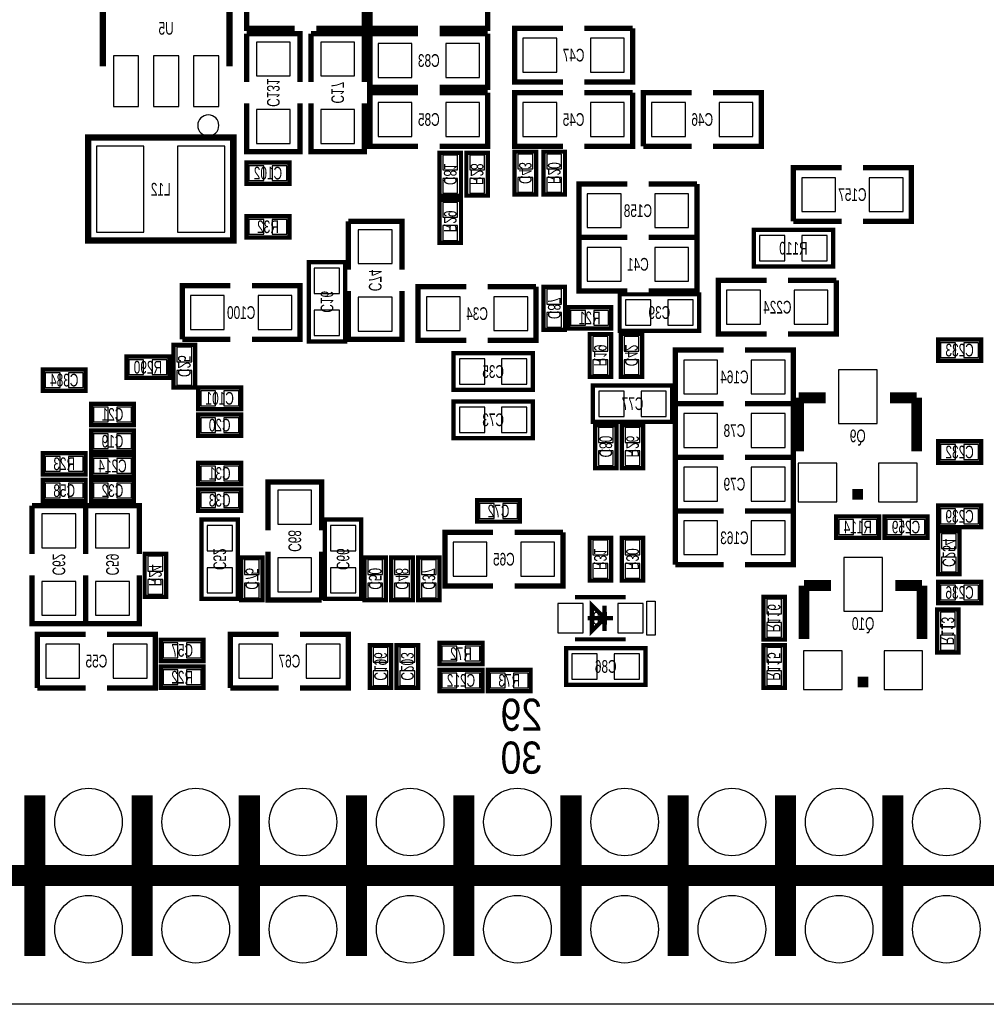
# Model space of a CAD drawing. Extents: x -5 to 90, y 0 to 99.3.
# Tile 2 of 8: x 29.4 to 52.3, y 0 to 23.3. Entities that reach past the tile are written whole.
import ezdxf
from ezdxf.enums import TextEntityAlignment as Align

# ---------------------------------------------------------------- set-up
doc = ezdxf.new("R2010")
doc.units = 0
for name, color, linetype in [('BG_OUTLINE', 12, 'CONTINUOUS'), ('BG_SILKSCREEN_BOTTOM', 150, 'CONTINUOUS'), ('PG_SILKSCREEN_BOTTOM', 150, 'CONTINUOUS'), ('PIN_BOTTOM', 202, 'CONTINUOUS'), ('RD_SILKSCREEN_BOTTOM', 150, 'CONTINUOUS')]:
    doc.layers.add(name, color=color, linetype=linetype)

msp = doc.modelspace()

# ---------------------------------------------------------------- linework, layer by layer
at = {"layer": 'BG_OUTLINE'}
msp.add_lwpolyline([(83.49996, 55.999888, -0.414214), (85.000084, 54.500018), (85.000084, 1.500124, -0.414249), (83.49996, 0), (1.500124, 0, -0.41426), (0, 1.500124), (0, 54.500018, -0.414229), (1.500124, 55.999888), (15.999968, 55.999888, -0.414239), (16.999966, 54.99989), (16.999966, 52.500022, 0.414244), (18.50009, 50.999898, 0.414203), (19.99996, 52.500022), (19.99996, 54.99989, -0.414224), (20.999958, 55.999888)], format="xyb", close=True, dxfattribs=at)
at = {"layer": 'PG_SILKSCREEN_BOTTOM'}
for points, const_width in [([(35.941, 24.384), (34.798, 24.384), (34.798, 23.114), (35.941, 23.114)], 0.127), ([(36.449, 23.114), (37.592, 23.114), (37.592, 24.384)], 0.127), ([(38.862, 24.384), (37.719, 24.384), (37.719, 23.114), (38.862, 23.114)], 0.127), ([(39.37, 23.114), (40.513, 23.114), (40.513, 24.384)], 0.127), ([(31.393003, 24.013998), (31.393003, 22.214002)], 0.150012), ([(34.392997, 22.214002), (34.392997, 24.013998)], 0.150012), ([(42.291, 23.114), (41.148, 23.114), (41.148, 21.844), (42.291, 21.844)], 0.127), ([(42.799, 21.844), (43.942, 21.844), (43.942, 23.114)], 0.127), ([(43.942, 23.114), (42.799, 23.114)], 0.127), ([(36.068, 21.844), (36.068, 22.987), (34.798, 22.987)], 0.127), ([(34.798, 22.987), (34.798, 21.844)], 0.127), ([(37.592, 21.844), (37.592, 22.987), (36.322, 22.987)], 0.127), ([(36.322, 22.987), (36.322, 21.844)], 0.127), ([(38.862, 22.987), (37.719, 22.987), (37.719, 21.717), (38.862, 21.717)], 0.127), ([(39.37, 21.717), (40.513, 21.717), (40.513, 22.987)], 0.127), ([(40.513, 22.987), (39.37, 22.987)], 0.127), ([(38.862, 21.59), (37.719, 21.59), (37.719, 20.32), (38.862, 20.32)], 0.127), ([(39.37, 20.32), (40.513, 20.32), (40.513, 21.59)], 0.127), ([(40.513, 21.59), (39.37, 21.59)], 0.127), ([(42.291, 21.59), (41.148, 21.59), (41.148, 20.32), (42.291, 20.32)], 0.127), ([(42.799, 20.32), (43.942, 20.32), (43.942, 21.59)], 0.127), ([(43.942, 21.59), (42.799, 21.59)], 0.127), ([(45.339, 21.59), (44.196, 21.59), (44.196, 20.32)], 0.127), ([(45.847, 20.32), (46.99, 20.32), (46.99, 21.59), (45.847, 21.59)], 0.127), ([(34.798, 21.336), (34.798, 20.193), (36.068, 20.193), (36.068, 21.336)], 0.127), ([(36.322, 21.336), (36.322, 20.193), (37.592, 20.193), (37.592, 21.336)], 0.127), ([(31.047182, 20.52701), (34.484818, 20.52701), (34.484818, 18.086832), (31.046928, 18.086832), (31.046928, 20.52701), (31.047182, 20.52701)], 0.1524), ([(44.196, 20.32), (45.339, 20.32)], 0.127), ([(39.878, 20.1676), (39.878, 19.1516), (39.37, 19.1516), (39.37, 20.1676), (39.878, 20.1676)], 0.1016), ([(40.005, 19.1516), (40.005, 20.1676), (40.513, 20.1676), (40.513, 19.1516), (40.005, 19.1516)], 0.1016), ([(41.148, 19.177), (41.148, 20.193), (41.656, 20.193), (41.656, 19.177), (41.148, 19.177)], 0.1016), ([(42.3418, 20.193), (42.3418, 19.177), (41.8338, 19.177), (41.8338, 20.193), (42.3418, 20.193)], 0.1016), ([(34.798, 19.939), (35.814, 19.939), (35.814, 19.431), (34.798, 19.431), (34.798, 19.939)], 0.1016), ([(48.895, 19.812), (47.752, 19.812), (47.752, 18.542)], 0.127), ([(49.403, 18.542), (50.546, 18.542), (50.546, 19.812), (49.403, 19.812)], 0.127), ([(43.815, 19.431), (42.672, 19.431), (42.672, 18.161), (43.815, 18.161)], 0.127), ([(44.323, 18.161), (45.466, 18.161), (45.466, 19.431)], 0.127), ([(45.466, 19.431), (44.323, 19.431)], 0.127), ([(39.878, 19.05), (39.878, 18.034), (39.37, 18.034), (39.37, 19.05), (39.878, 19.05)], 0.1016), ([(34.798, 18.669), (35.814, 18.669), (35.814, 18.161), (34.798, 18.161), (34.798, 18.669)], 0.1016), ([(38.481, 17.399), (38.481, 18.542), (37.211, 18.542)], 0.127), ([(37.211, 18.542), (37.211, 17.399)], 0.127), ([(47.752, 18.542), (48.895, 18.542)], 0.127), ([(43.815, 18.161), (42.672, 18.161), (42.672, 16.891), (43.815, 16.891)], 0.127), ([(44.323, 16.891), (45.466, 16.891), (45.466, 18.161)], 0.127), ([(45.466, 18.161), (44.323, 18.161)], 0.127), ([(48.6918, 18.3388), (46.8122, 18.3388), (46.8122, 17.4752), (48.6918, 17.4752), (48.6918, 18.3388)], 0.1016), ([(36.2712, 17.5768), (36.2712, 15.6972), (37.1348, 15.6972), (37.1348, 17.5768), (36.2712, 17.5768)], 0.1016), ([(34.417, 17.018), (33.274, 17.018), (33.274, 15.748)], 0.127), ([(34.925, 15.748), (36.068, 15.748), (36.068, 17.018), (34.925, 17.018)], 0.127), ([(40.005, 16.9926), (38.862, 16.9926), (38.862, 15.7226), (40.005, 15.7226)], 0.127), ([(40.513, 15.7226), (41.656, 15.7226), (41.656, 16.9926)], 0.127), ([(41.656, 16.9926), (40.513, 16.9926)], 0.127), ([(41.8338, 15.9766), (41.8338, 16.9926), (42.3418, 16.9926), (42.3418, 15.9766), (41.8338, 15.9766)], 0.1016), ([(47.117, 17.145), (45.974, 17.145), (45.974, 15.875), (47.117, 15.875)], 0.127), ([(47.625, 15.875), (48.768, 15.875), (48.768, 17.145)], 0.127), ([(48.768, 17.145), (47.625, 17.145)], 0.127), ([(37.211, 16.891), (37.211, 15.748), (38.481, 15.748), (38.481, 16.891)], 0.127), ([(45.5168, 16.8148), (43.6372, 16.8148), (43.6372, 15.9512), (45.5168, 15.9512), (45.5168, 16.8148)], 0.1016), ([(43.434, 16.002), (42.418, 16.002), (42.418, 16.51), (43.434, 16.51), (43.434, 16.002)], 0.1016), ([(42.926, 14.859), (42.926, 15.875), (43.434, 15.875), (43.434, 14.859), (42.926, 14.859)], 0.1016), ([(43.6626, 14.859), (43.6626, 15.875), (44.1706, 15.875), (44.1706, 14.859), (43.6626, 14.859)], 0.1016), ([(33.0708, 14.605), (33.0708, 15.621), (33.5788, 15.621), (33.5788, 14.605), (33.0708, 14.605)], 0.1016), ([(33.274, 15.748), (34.417, 15.748)], 0.127), ([(52.197, 15.24), (51.181, 15.24), (51.181, 15.748), (52.197, 15.748), (52.197, 15.24)], 0.1016), ([(31.9532, 15.3416), (32.9692, 15.3416), (32.9692, 14.8336), (31.9532, 14.8336), (31.9532, 15.3416)], 0.1016), ([(41.5798, 15.4178), (39.7002, 15.4178), (39.7002, 14.5542), (41.5798, 14.5542), (41.5798, 15.4178)], 0.1016), ([(46.101, 15.494), (44.958, 15.494), (44.958, 14.224)], 0.127), ([(46.609, 14.224), (47.752, 14.224), (47.752, 15.494), (46.609, 15.494)], 0.127), ([(29.972, 15.0368), (30.988, 15.0368), (30.988, 14.5288), (29.972, 14.5288), (29.972, 15.0368)], 0.1016), ([(44.8818, 14.6558), (43.0022, 14.6558), (43.0022, 13.7922), (44.8818, 13.7922), (44.8818, 14.6558)], 0.1016), ([(33.655, 14.605), (34.671, 14.605), (34.671, 14.097), (33.655, 14.097), (33.655, 14.605)], 0.1016), ([(48.514, 14.3637), (47.879, 14.3637)], 0.254), ([(47.879, 14.3637), (47.879, 13.0937)], 0.254), ([(50.038, 14.3637), (50.673, 14.3637)], 0.254), ([(50.673, 14.3637), (50.673, 13.0937)], 0.254), ([(32.131, 13.716), (31.115, 13.716), (31.115, 14.224), (32.131, 14.224), (32.131, 13.716)], 0.1016), ([(41.5798, 14.2748), (39.7002, 14.2748), (39.7002, 13.4112), (41.5798, 13.4112), (41.5798, 14.2748)], 0.1016), ([(44.958, 14.224), (46.101, 14.224)], 0.127), ([(46.101, 14.224), (44.958, 14.224), (44.958, 12.954)], 0.127), ([(46.609, 12.954), (47.752, 12.954), (47.752, 14.224), (46.609, 14.224)], 0.127), ([(33.655, 13.97), (34.671, 13.97), (34.671, 13.462), (33.655, 13.462), (33.655, 13.97)], 0.1016), ([(43.561, 13.716), (43.561, 12.7), (43.053, 12.7), (43.053, 13.716), (43.561, 13.716)], 0.1016), ([(43.688, 12.7), (43.688, 13.716), (44.196, 13.716), (44.196, 12.7), (43.688, 12.7)], 0.1016), ([(32.131, 13.081), (31.115, 13.081), (31.115, 13.589), (32.131, 13.589), (32.131, 13.081)], 0.1016), ([(52.197, 12.827), (51.181, 12.827), (51.181, 13.335), (52.197, 13.335), (52.197, 12.827)], 0.1016), ([(30.988, 12.5476), (29.972, 12.5476), (29.972, 13.0556), (30.988, 13.0556), (30.988, 12.5476)], 0.1016), ([(32.131, 12.4968), (31.115, 12.4968), (31.115, 13.0048), (32.131, 13.0048), (32.131, 12.4968)], 0.1016), ([(33.655, 12.827), (34.671, 12.827), (34.671, 12.319), (33.655, 12.319), (33.655, 12.827)], 0.1016), ([(44.958, 12.954), (46.101, 12.954)], 0.127), ([(46.101, 12.954), (44.958, 12.954), (44.958, 11.684)], 0.127), ([(46.609, 11.684), (47.752, 11.684), (47.752, 12.954), (46.609, 12.954)], 0.127), ([(30.988, 11.9126), (29.972, 11.9126), (29.972, 12.4206), (30.988, 12.4206), (30.988, 11.9126)], 0.1016), ([(32.131, 11.9126), (31.115, 11.9126), (31.115, 12.4206), (32.131, 12.4206), (32.131, 11.9126)], 0.1016), ([(36.576, 11.2268), (36.576, 12.3698), (35.306, 12.3698), (35.306, 11.2268)], 0.127), ([(33.655, 12.192), (34.671, 12.192), (34.671, 11.684), (33.655, 11.684), (33.655, 12.192)], 0.1016), ([(49.403, 12.0777), (49.149, 12.0777)], 0.254), ([(41.275, 11.43), (40.259, 11.43), (40.259, 11.938), (41.275, 11.938), (41.275, 11.43)], 0.1016), ([(30.988, 10.668), (30.988, 11.811), (29.718, 11.811)], 0.127), ([(29.718, 11.811), (29.718, 10.668)], 0.127), ([(32.258, 10.668), (32.258, 11.811), (30.988, 11.811)], 0.127), ([(30.988, 11.811), (30.988, 10.668)], 0.127), ([(46.101, 11.684), (44.958, 11.684), (44.958, 10.414)], 0.127), ([(44.958, 11.684), (46.101, 11.684)], 0.127), ([(46.609, 10.414), (47.752, 10.414), (47.752, 11.684), (46.609, 11.684)], 0.127), ([(52.197, 11.303), (51.181, 11.303), (51.181, 11.811), (52.197, 11.811), (52.197, 11.303)], 0.1016), ([(34.5948, 9.6012), (34.5948, 11.4808), (33.7312, 11.4808), (33.7312, 9.6012), (34.5948, 9.6012)], 0.1016), ([(37.5158, 9.6012), (37.5158, 11.4808), (36.6522, 11.4808), (36.6522, 9.6012), (37.5158, 9.6012)], 0.1016), ([(49.784, 11.049), (48.768, 11.049), (48.768, 11.557), (49.784, 11.557), (49.784, 11.049)], 0.1016), ([(49.911, 11.557), (50.927, 11.557), (50.927, 11.049), (49.911, 11.049), (49.911, 11.557)], 0.1016), ([(40.64, 11.176), (39.497, 11.176), (39.497, 9.906), (40.64, 9.906)], 0.127), ([(41.148, 9.906), (42.291, 9.906), (42.291, 11.176)], 0.127), ([(42.291, 11.176), (41.148, 11.176)], 0.127), ([(51.181, 10.1854), (51.181, 11.2014), (51.689, 11.2014), (51.689, 10.1854), (51.181, 10.1854)], 0.1016), ([(43.434, 11.049), (43.434, 10.033), (42.926, 10.033), (42.926, 11.049), (43.434, 11.049)], 0.1016), ([(43.688, 10.033), (43.688, 11.049), (44.196, 11.049), (44.196, 10.033), (43.688, 10.033)], 0.1016), ([(35.306, 10.7188), (35.306, 9.5758), (36.576, 9.5758)], 0.127), ([(36.576, 9.5758), (36.576, 10.7188)], 0.127), ([(32.893, 10.668), (32.893, 9.652), (32.385, 9.652), (32.385, 10.668), (32.893, 10.668)], 0.1016), ([(34.671, 9.56818), (34.671, 10.58418), (35.179, 10.58418), (35.179, 9.56818), (34.671, 9.56818)], 0.1016), ([(37.592, 9.56818), (37.592, 10.58418), (38.1, 10.58418), (38.1, 9.56818), (37.592, 9.56818)], 0.1016), ([(38.227, 9.56818), (38.227, 10.58418), (38.735, 10.58418), (38.735, 9.56818), (38.227, 9.56818)], 0.1016), ([(38.862, 9.56818), (38.862, 10.58418), (39.37, 10.58418), (39.37, 9.56818), (38.862, 9.56818)], 0.1016), ([(44.958, 10.414), (46.101, 10.414)], 0.127), ([(29.718, 10.16), (29.718, 9.017), (30.988, 9.017), (30.988, 10.16)], 0.127), ([(30.988, 10.16), (30.988, 9.017), (32.258, 9.017), (32.258, 10.16)], 0.127), ([(48.641, 9.9187), (48.006, 9.9187)], 0.254), ([(48.006, 9.9187), (48.006, 8.6487)], 0.254), ([(50.165, 9.9187), (50.8, 9.9187)], 0.254), ([(50.8, 9.9187), (50.8, 8.6487)], 0.254), ([(52.197, 9.4996), (51.181, 9.4996), (51.181, 10.0076), (52.197, 10.0076), (52.197, 9.4996)], 0.1016), ([(43.779999, 9.643999), (42.580001, 9.643999)], 0.1), ([(47.0408, 8.636), (47.0408, 9.652), (47.5488, 9.652), (47.5488, 8.636), (47.0408, 8.636)], 0.1016), ([(42.98, 9.443999), (43.28, 9.144), (42.98, 8.844001), (42.98, 9.443999)], 0.1), ([(43.28, 9.443999), (43.28, 8.844001)], 0.1), ([(51.6636, 9.3472), (51.6636, 8.3312), (51.1556, 8.3312), (51.1556, 9.3472), (51.6636, 9.3472)], 0.1016), ([(43.479999, 9.144), (42.880001, 9.144)], 0.1), ([(30.988, 8.763), (29.845, 8.763), (29.845, 7.493)], 0.127), ([(31.496, 7.493), (32.639, 7.493), (32.639, 8.763), (31.496, 8.763)], 0.127), ([(33.782, 8.128), (32.766, 8.128), (32.766, 8.636), (33.782, 8.636), (33.782, 8.128)], 0.1016), ([(35.56, 8.763), (34.417, 8.763), (34.417, 7.493)], 0.127), ([(36.068, 7.493), (37.211, 7.493), (37.211, 8.763), (36.068, 8.763)], 0.127), ([(43.779999, 8.644001), (42.580001, 8.644001)], 0.1), ([(37.719, 7.493), (37.719, 8.509), (38.227, 8.509), (38.227, 7.493), (37.719, 7.493)], 0.1016), ([(38.354, 7.493), (38.354, 8.509), (38.862, 8.509), (38.862, 7.493), (38.354, 7.493)], 0.1016), ([(40.386, 8.0518), (39.37, 8.0518), (39.37, 8.5598), (40.386, 8.5598), (40.386, 8.0518)], 0.1016), ([(42.3672, 7.5692), (44.2468, 7.5692), (44.2468, 8.4328), (42.3672, 8.4328), (42.3672, 7.5692)], 0.1016), ([(47.5488, 8.509), (47.5488, 7.493), (47.0408, 7.493), (47.0408, 8.509), (47.5488, 8.509)], 0.1016), ([(33.782, 7.493), (32.766, 7.493), (32.766, 8.001), (33.782, 8.001), (33.782, 7.493)], 0.1016), ([(39.37, 7.9248), (40.386, 7.9248), (40.386, 7.4168), (39.37, 7.4168), (39.37, 7.9248)], 0.1016), ([(41.529, 7.4168), (40.513, 7.4168), (40.513, 7.9248), (41.529, 7.9248), (41.529, 7.4168)], 0.1016), ([(49.53, 7.6327), (49.276, 7.6327)], 0.254), ([(29.845, 7.493), (30.988, 7.493)], 0.127), ([(34.417, 7.493), (35.56, 7.493)], 0.127), ([(29.785056, 4.947996), (29.785056, 1.148004)], 0.499999), ([(32.325056, 4.947996), (32.325056, 1.148004)], 0.499999), ([(34.865056, 4.947996), (34.865056, 1.148004)], 0.499999), ([(37.405056, 4.947996), (37.405056, 1.148004)], 0.499999), ([(39.945056, 4.947996), (39.945056, 1.148004)], 0.499999), ([(42.485056, 4.947996), (42.485056, 1.148004)], 0.499999), ([(45.025056, 4.947996), (45.025056, 1.148004)], 0.499999), ([(47.565056, 4.947996), (47.565056, 1.148004)], 0.499999), ([(50.105056, 4.947996), (50.105056, 1.148004)], 0.499999), ([(77.405052, 3.048), (27.88506, 3.048)], 0.499999)]:
    msp.add_lwpolyline(points, dxfattribs=dict(at, const_width=const_width))
msp.add_lwpolyline([(34.142985, 20.814005, 1), (33.643015, 20.813995, 1)], format="xyb", close=True, dxfattribs=at)
msp.add_lwpolyline([(44.479997, 9.543999), (44.479997, 8.744001), (44.279998, 8.744001), (44.279998, 9.543999)], close=True, dxfattribs=at)
at = {"layer": 'PIN_BOTTOM'}
for points in [[(42.14495, 22.07895), (42.14495, 22.87905), (41.34485, 22.87905), (41.34485, 22.07895)], [(43.74515, 22.07895), (43.74515, 22.87905), (42.94505, 22.87905), (42.94505, 22.07895)], [(35.83305, 22.79015), (35.03295, 22.79015), (35.03295, 21.99005), (35.83305, 21.99005)], [(37.35705, 22.79015), (36.55695, 22.79015), (36.55695, 21.99005), (37.35705, 21.99005)], [(38.71595, 21.95195), (38.71595, 22.75205), (37.91585, 22.75205), (37.91585, 21.95195)], [(40.31615, 21.95195), (40.31615, 22.75205), (39.51605, 22.75205), (39.51605, 21.95195)], [(32.242684, 21.264524), (32.242684, 22.46343), (31.643295, 22.46343), (31.643295, 21.264524)], [(33.192695, 21.264524), (33.192695, 22.46343), (32.593305, 22.46343), (32.593305, 21.264524)], [(34.142705, 21.264524), (34.142705, 22.46343), (33.543316, 22.46343), (33.543316, 21.264524)], [(38.71595, 20.55495), (38.71595, 21.35505), (37.91585, 21.35505), (37.91585, 20.55495)], [(40.31615, 20.55495), (40.31615, 21.35505), (39.51605, 21.35505), (39.51605, 20.55495)], [(42.14495, 20.55495), (42.14495, 21.35505), (41.34485, 21.35505), (41.34485, 20.55495)], [(43.74515, 20.55495), (43.74515, 21.35505), (42.94505, 21.35505), (42.94505, 20.55495)], [(44.39285, 21.35505), (44.39285, 20.55495), (45.19295, 20.55495), (45.19295, 21.35505)], [(45.99305, 21.35505), (45.99305, 20.55495), (46.79315, 20.55495), (46.79315, 21.35505)], [(35.83305, 21.18995), (35.03295, 21.18995), (35.03295, 20.38985), (35.83305, 20.38985)], [(37.35705, 21.18995), (36.55695, 21.18995), (36.55695, 20.38985), (37.35705, 20.38985)], [(31.24835, 20.32), (31.24835, 18.288), (32.36595, 18.288), (32.36595, 20.32)], [(33.16605, 20.32), (33.16605, 18.288), (34.28365, 18.288), (34.28365, 20.32)], [(39.799006, 20.109688), (39.448994, 20.109688), (39.448994, 19.759676), (39.799006, 19.759676)], [(40.083994, 19.759676), (40.434006, 19.759676), (40.434006, 20.109688), (40.083994, 20.109688)], [(41.226994, 19.785076), (41.577006, 19.785076), (41.577006, 20.135088), (41.226994, 20.135088)], [(42.262806, 20.135088), (41.912794, 20.135088), (41.912794, 19.785076), (42.262806, 19.785076)], [(34.855912, 19.860006), (34.855912, 19.509994), (35.205924, 19.509994), (35.205924, 19.860006)], [(35.406076, 19.860006), (35.406076, 19.509994), (35.756088, 19.509994), (35.756088, 19.860006)], [(39.799006, 19.559524), (39.448994, 19.559524), (39.448994, 19.209512), (39.799006, 19.209512)], [(40.083994, 19.209512), (40.434006, 19.209512), (40.434006, 19.559524), (40.083994, 19.559524)], [(41.226994, 19.234912), (41.577006, 19.234912), (41.577006, 19.584924), (41.226994, 19.584924)], [(42.262806, 19.584924), (41.912794, 19.584924), (41.912794, 19.234912), (42.262806, 19.234912)], [(47.94885, 19.57705), (47.94885, 18.77695), (48.74895, 18.77695), (48.74895, 19.57705)], [(49.54905, 19.57705), (49.54905, 18.77695), (50.34915, 18.77695), (50.34915, 19.57705)], [(43.66895, 18.39595), (43.66895, 19.19605), (42.86885, 19.19605), (42.86885, 18.39595)], [(45.26915, 18.39595), (45.26915, 19.19605), (44.46905, 19.19605), (44.46905, 18.39595)], [(39.799006, 18.992088), (39.448994, 18.992088), (39.448994, 18.642076), (39.799006, 18.642076)], [(34.855912, 18.590006), (34.855912, 18.239994), (35.205924, 18.239994), (35.205924, 18.590006)], [(35.406076, 18.590006), (35.406076, 18.239994), (35.756088, 18.239994), (35.756088, 18.590006)], [(39.799006, 18.441924), (39.448994, 18.441924), (39.448994, 18.091912), (39.799006, 18.091912)], [(38.24605, 18.34515), (37.44595, 18.34515), (37.44595, 17.54505), (38.24605, 17.54505)], [(47.551823, 17.607305), (47.551823, 18.206695), (46.952433, 18.206695), (46.952433, 17.607305)], [(48.551567, 17.607305), (48.551567, 18.206695), (47.952177, 18.206695), (47.952177, 17.607305)], [(43.66895, 17.12595), (43.66895, 17.92605), (42.86885, 17.92605), (42.86885, 17.12595)], [(45.26915, 17.12595), (45.26915, 17.92605), (44.46905, 17.92605), (44.46905, 17.12595)], [(37.002695, 17.436567), (36.403305, 17.436567), (36.403305, 16.837177), (37.002695, 16.837177)], [(41.912794, 16.584676), (42.262806, 16.584676), (42.262806, 16.934688), (41.912794, 16.934688)], [(46.97095, 16.10995), (46.97095, 16.91005), (46.17085, 16.91005), (46.17085, 16.10995)], [(48.57115, 16.10995), (48.57115, 16.91005), (47.77105, 16.91005), (47.77105, 16.10995)], [(33.47085, 16.78305), (33.47085, 15.98295), (34.27095, 15.98295), (34.27095, 16.78305)], [(35.07105, 16.78305), (35.07105, 15.98295), (35.87115, 15.98295), (35.87115, 16.78305)], [(38.24605, 16.74495), (37.44595, 16.74495), (37.44595, 15.94485), (38.24605, 15.94485)], [(39.85895, 15.95755), (39.85895, 16.75765), (39.05885, 16.75765), (39.05885, 15.95755)], [(41.45915, 15.95755), (41.45915, 16.75765), (40.65905, 16.75765), (40.65905, 15.95755)], [(44.376823, 16.083305), (44.376823, 16.682695), (43.777433, 16.682695), (43.777433, 16.083305)], [(45.376567, 16.083305), (45.376567, 16.682695), (44.777177, 16.682695), (44.777177, 16.083305)], [(37.002695, 16.436823), (36.403305, 16.436823), (36.403305, 15.837433), (37.002695, 15.837433)], [(41.912794, 16.034512), (42.262806, 16.034512), (42.262806, 16.384524), (41.912794, 16.384524)], [(42.825924, 16.080994), (42.825924, 16.431006), (42.475912, 16.431006), (42.475912, 16.080994)], [(43.376088, 16.080994), (43.376088, 16.431006), (43.026076, 16.431006), (43.026076, 16.080994)], [(43.004994, 15.467076), (43.355006, 15.467076), (43.355006, 15.817088), (43.004994, 15.817088)], [(43.741594, 15.467076), (44.091606, 15.467076), (44.091606, 15.817088), (43.741594, 15.817088)], [(51.588924, 15.318994), (51.588924, 15.669006), (51.238912, 15.669006), (51.238912, 15.318994)], [(52.139088, 15.318994), (52.139088, 15.669006), (51.789076, 15.669006), (51.789076, 15.318994)], [(33.149794, 15.213076), (33.499806, 15.213076), (33.499806, 15.563088), (33.149794, 15.563088)], [(32.011112, 15.262606), (32.011112, 14.912594), (32.361124, 14.912594), (32.361124, 15.262606)], [(32.561276, 15.262606), (32.561276, 14.912594), (32.911288, 14.912594), (32.911288, 15.262606)], [(40.439823, 14.686305), (40.439823, 15.285695), (39.840433, 15.285695), (39.840433, 14.686305)], [(41.439567, 14.686305), (41.439567, 15.285695), (40.840177, 15.285695), (40.840177, 14.686305)], [(43.004994, 14.916912), (43.355006, 14.916912), (43.355006, 15.266924), (43.004994, 15.266924)], [(43.741594, 14.916912), (44.091606, 14.916912), (44.091606, 15.266924), (43.741594, 15.266924)], [(45.15485, 15.25905), (45.15485, 14.45895), (45.95495, 14.45895), (45.95495, 15.25905)], [(46.75505, 15.25905), (46.75505, 14.45895), (47.55515, 14.45895), (47.55515, 15.25905)], [(30.029912, 14.957806), (30.029912, 14.607794), (30.379924, 14.607794), (30.379924, 14.957806)], [(30.580076, 14.957806), (30.580076, 14.607794), (30.930088, 14.607794), (30.930088, 14.957806)], [(33.149794, 14.662912), (33.499806, 14.662912), (33.499806, 15.012924), (33.149794, 15.012924)], [(49.7332, 13.7541), (49.7332, 15.0241), (48.8188, 15.0241), (48.8188, 13.7541)], [(33.712912, 14.526006), (33.712912, 14.175994), (34.062924, 14.175994), (34.062924, 14.526006)], [(34.263076, 14.526006), (34.263076, 14.175994), (34.613088, 14.175994), (34.613088, 14.526006)], [(43.741823, 13.924305), (43.741823, 14.523695), (43.142433, 14.523695), (43.142433, 13.924305)], [(44.741567, 13.924305), (44.741567, 14.523695), (44.142177, 14.523695), (44.142177, 13.924305)], [(31.522924, 13.794994), (31.522924, 14.145006), (31.172912, 14.145006), (31.172912, 13.794994)], [(32.073088, 13.794994), (32.073088, 14.145006), (31.723076, 14.145006), (31.723076, 13.794994)], [(40.439823, 13.543305), (40.439823, 14.142695), (39.840433, 14.142695), (39.840433, 13.543305)], [(41.439567, 13.543305), (41.439567, 14.142695), (40.840177, 14.142695), (40.840177, 13.543305)], [(33.712912, 13.891006), (33.712912, 13.540994), (34.062924, 13.540994), (34.062924, 13.891006)], [(34.263076, 13.891006), (34.263076, 13.540994), (34.613088, 13.540994), (34.613088, 13.891006)], [(45.15485, 13.98905), (45.15485, 13.18895), (45.95495, 13.18895), (45.95495, 13.98905)], [(46.75505, 13.98905), (46.75505, 13.18895), (47.55515, 13.18895), (47.55515, 13.98905)], [(43.482006, 13.658088), (43.131994, 13.658088), (43.131994, 13.308076), (43.482006, 13.308076)], [(43.766994, 13.308076), (44.117006, 13.308076), (44.117006, 13.658088), (43.766994, 13.658088)], [(31.522924, 13.159994), (31.522924, 13.510006), (31.172912, 13.510006), (31.172912, 13.159994)], [(32.073088, 13.159994), (32.073088, 13.510006), (31.723076, 13.510006), (31.723076, 13.159994)], [(43.482006, 13.107924), (43.131994, 13.107924), (43.131994, 12.757912), (43.482006, 12.757912)], [(43.766994, 12.757912), (44.117006, 12.757912), (44.117006, 13.107924), (43.766994, 13.107924)], [(51.588924, 12.905994), (51.588924, 13.256006), (51.238912, 13.256006), (51.238912, 12.905994)], [(52.139088, 12.905994), (52.139088, 13.256006), (51.789076, 13.256006), (51.789076, 12.905994)], [(30.379924, 12.626594), (30.379924, 12.976606), (30.029912, 12.976606), (30.029912, 12.626594)], [(30.930088, 12.626594), (30.930088, 12.976606), (30.580076, 12.976606), (30.580076, 12.626594)], [(31.522924, 12.575794), (31.522924, 12.925806), (31.172912, 12.925806), (31.172912, 12.575794)], [(32.073088, 12.575794), (32.073088, 12.925806), (31.723076, 12.925806), (31.723076, 12.575794)], [(33.712912, 12.748006), (33.712912, 12.397994), (34.062924, 12.397994), (34.062924, 12.748006)], [(34.263076, 12.748006), (34.263076, 12.397994), (34.613088, 12.397994), (34.613088, 12.748006)], [(45.15485, 12.71905), (45.15485, 11.91895), (45.95495, 11.91895), (45.95495, 12.71905)], [(46.75505, 12.71905), (46.75505, 11.91895), (47.55515, 11.91895), (47.55515, 12.71905)], [(48.7807, 11.8999), (48.7807, 12.8143), (47.8663, 12.8143), (47.8663, 11.8999)], [(50.6857, 11.8999), (50.6857, 12.8143), (49.7713, 12.8143), (49.7713, 11.8999)], [(30.379924, 11.991594), (30.379924, 12.341606), (30.029912, 12.341606), (30.029912, 11.991594)], [(30.930088, 11.991594), (30.930088, 12.341606), (30.580076, 12.341606), (30.580076, 11.991594)], [(31.522924, 11.991594), (31.522924, 12.341606), (31.172912, 12.341606), (31.172912, 11.991594)], [(32.073088, 11.991594), (32.073088, 12.341606), (31.723076, 12.341606), (31.723076, 11.991594)], [(35.54095, 11.37285), (36.34105, 11.37285), (36.34105, 12.17295), (35.54095, 12.17295)], [(33.712912, 12.113006), (33.712912, 11.762994), (34.062924, 11.762994), (34.062924, 12.113006)], [(34.263076, 12.113006), (34.263076, 11.762994), (34.613088, 11.762994), (34.613088, 12.113006)], [(40.666924, 11.508994), (40.666924, 11.859006), (40.316912, 11.859006), (40.316912, 11.508994)], [(41.217088, 11.508994), (41.217088, 11.859006), (40.867076, 11.859006), (40.867076, 11.508994)], [(51.588924, 11.381994), (51.588924, 11.732006), (51.238912, 11.732006), (51.238912, 11.381994)], [(52.139088, 11.381994), (52.139088, 11.732006), (51.789076, 11.732006), (51.789076, 11.381994)], [(30.75305, 11.61415), (29.95295, 11.61415), (29.95295, 10.81405), (30.75305, 10.81405)], [(32.02305, 11.61415), (31.22295, 11.61415), (31.22295, 10.81405), (32.02305, 10.81405)], [(45.15485, 11.44905), (45.15485, 10.64895), (45.95495, 10.64895), (45.95495, 11.44905)], [(46.75505, 11.44905), (46.75505, 10.64895), (47.55515, 10.64895), (47.55515, 11.44905)], [(49.175924, 11.127994), (49.175924, 11.478006), (48.825912, 11.478006), (48.825912, 11.127994)], [(49.726088, 11.127994), (49.726088, 11.478006), (49.376076, 11.478006), (49.376076, 11.127994)], [(49.968912, 11.478006), (49.968912, 11.127994), (50.318924, 11.127994), (50.318924, 11.478006)], [(50.519076, 11.478006), (50.519076, 11.127994), (50.869088, 11.127994), (50.869088, 11.478006)], [(33.863305, 10.741177), (34.462695, 10.741177), (34.462695, 11.340567), (33.863305, 11.340567)], [(36.784305, 10.741177), (37.383695, 10.741177), (37.383695, 11.340567), (36.784305, 11.340567)], [(43.355006, 10.991088), (43.004994, 10.991088), (43.004994, 10.641076), (43.355006, 10.641076)], [(43.766994, 10.641076), (44.117006, 10.641076), (44.117006, 10.991088), (43.766994, 10.991088)], [(51.259994, 10.793476), (51.610006, 10.793476), (51.610006, 11.143488), (51.259994, 11.143488)], [(40.49395, 10.14095), (40.49395, 10.94105), (39.69385, 10.94105), (39.69385, 10.14095)], [(42.09415, 10.14095), (42.09415, 10.94105), (41.29405, 10.94105), (41.29405, 10.14095)], [(32.814006, 10.610088), (32.463994, 10.610088), (32.463994, 10.260076), (32.814006, 10.260076)], [(34.749994, 10.176256), (35.100006, 10.176256), (35.100006, 10.526268), (34.749994, 10.526268)], [(35.54095, 9.77265), (36.34105, 9.77265), (36.34105, 10.57275), (35.54095, 10.57275)], [(37.670994, 10.176256), (38.021006, 10.176256), (38.021006, 10.526268), (37.670994, 10.526268)], [(38.305994, 10.176256), (38.656006, 10.176256), (38.656006, 10.526268), (38.305994, 10.526268)], [(38.940994, 10.176256), (39.291006, 10.176256), (39.291006, 10.526268), (38.940994, 10.526268)], [(49.8602, 9.3091), (49.8602, 10.5791), (48.9458, 10.5791), (48.9458, 9.3091)], [(51.259994, 10.243312), (51.610006, 10.243312), (51.610006, 10.593324), (51.259994, 10.593324)], [(33.863305, 9.741433), (34.462695, 9.741433), (34.462695, 10.340823), (33.863305, 10.340823)], [(36.784305, 9.741433), (37.383695, 9.741433), (37.383695, 10.340823), (36.784305, 10.340823)], [(43.355006, 10.440924), (43.004994, 10.440924), (43.004994, 10.090912), (43.355006, 10.090912)], [(43.766994, 10.090912), (44.117006, 10.090912), (44.117006, 10.440924), (43.766994, 10.440924)], [(32.814006, 10.059924), (32.463994, 10.059924), (32.463994, 9.709912), (32.814006, 9.709912)], [(30.75305, 10.01395), (29.95295, 10.01395), (29.95295, 9.21385), (30.75305, 9.21385)], [(32.02305, 10.01395), (31.22295, 10.01395), (31.22295, 9.21385), (32.02305, 9.21385)], [(34.749994, 9.626092), (35.100006, 9.626092), (35.100006, 9.976104), (34.749994, 9.976104)], [(37.670994, 9.626092), (38.021006, 9.626092), (38.021006, 9.976104), (37.670994, 9.976104)], [(38.305994, 9.626092), (38.656006, 9.626092), (38.656006, 9.976104), (38.305994, 9.976104)], [(38.940994, 9.626092), (39.291006, 9.626092), (39.291006, 9.976104), (38.940994, 9.976104)], [(51.588924, 9.578594), (51.588924, 9.928606), (51.238912, 9.928606), (51.238912, 9.578594)], [(52.139088, 9.578594), (52.139088, 9.928606), (51.789076, 9.928606), (51.789076, 9.578594)], [(47.119794, 9.244076), (47.469806, 9.244076), (47.469806, 9.594088), (47.119794, 9.594088)], [(42.769993, 8.793988), (42.769993, 9.493987), (42.169994, 9.493987), (42.169994, 8.793988)], [(44.190006, 8.793988), (44.190006, 9.493987), (43.590007, 9.493987), (43.590007, 8.793988)], [(51.584606, 9.289288), (51.234594, 9.289288), (51.234594, 8.939276), (51.584606, 8.939276)], [(47.119794, 8.693912), (47.469806, 8.693912), (47.469806, 9.043924), (47.119794, 9.043924)], [(51.584606, 8.739124), (51.234594, 8.739124), (51.234594, 8.389112), (51.584606, 8.389112)], [(30.04185, 8.52805), (30.04185, 7.72795), (30.84195, 7.72795), (30.84195, 8.52805)], [(31.64205, 8.52805), (31.64205, 7.72795), (32.44215, 7.72795), (32.44215, 8.52805)], [(33.173924, 8.206994), (33.173924, 8.557006), (32.823912, 8.557006), (32.823912, 8.206994)], [(33.724088, 8.206994), (33.724088, 8.557006), (33.374076, 8.557006), (33.374076, 8.206994)], [(34.61385, 8.52805), (34.61385, 7.72795), (35.41395, 7.72795), (35.41395, 8.52805)], [(36.21405, 8.52805), (36.21405, 7.72795), (37.01415, 7.72795), (37.01415, 8.52805)], [(37.797994, 8.101076), (38.148006, 8.101076), (38.148006, 8.451088), (37.797994, 8.451088)], [(38.432994, 8.101076), (38.783006, 8.101076), (38.783006, 8.451088), (38.432994, 8.451088)], [(39.777924, 8.130794), (39.777924, 8.480806), (39.427912, 8.480806), (39.427912, 8.130794)], [(40.328088, 8.130794), (40.328088, 8.480806), (39.978076, 8.480806), (39.978076, 8.130794)], [(47.469806, 8.451088), (47.119794, 8.451088), (47.119794, 8.101076), (47.469806, 8.101076)], [(42.507433, 8.300695), (42.507433, 7.701305), (43.106823, 7.701305), (43.106823, 8.300695)], [(43.507177, 8.300695), (43.507177, 7.701305), (44.106567, 7.701305), (44.106567, 8.300695)], [(48.9077, 7.4549), (48.9077, 8.3693), (47.9933, 8.3693), (47.9933, 7.4549)], [(50.8127, 7.4549), (50.8127, 8.3693), (49.8983, 8.3693), (49.8983, 7.4549)], [(33.173924, 7.571994), (33.173924, 7.922006), (32.823912, 7.922006), (32.823912, 7.571994)], [(33.724088, 7.571994), (33.724088, 7.922006), (33.374076, 7.922006), (33.374076, 7.571994)], [(37.797994, 7.550912), (38.148006, 7.550912), (38.148006, 7.900924), (37.797994, 7.900924)], [(38.432994, 7.550912), (38.783006, 7.550912), (38.783006, 7.900924), (38.432994, 7.900924)], [(39.427912, 7.845806), (39.427912, 7.495794), (39.777924, 7.495794), (39.777924, 7.845806)], [(39.978076, 7.845806), (39.978076, 7.495794), (40.328088, 7.495794), (40.328088, 7.845806)], [(40.920924, 7.495794), (40.920924, 7.845806), (40.570912, 7.845806), (40.570912, 7.495794)], [(41.471088, 7.495794), (41.471088, 7.845806), (41.121076, 7.845806), (41.121076, 7.495794)], [(47.469806, 7.900924), (47.119794, 7.900924), (47.119794, 7.550912), (47.469806, 7.550912)]]:
    msp.add_lwpolyline(points, close=True, dxfattribs=at)
for centre in [(31.055056, 4.318), (33.595056, 4.318), (36.135056, 4.318), (38.675056, 4.318), (41.215056, 4.318), (43.755056, 4.318), (46.295056, 4.318), (48.835056, 4.318), (51.375056, 4.318), (31.055056, 1.778), (33.595056, 1.778), (36.135056, 1.778), (38.675056, 1.778), (41.215056, 1.778), (43.755056, 1.778), (46.295056, 1.778), (48.835056, 1.778), (51.375056, 1.778)]:
    msp.add_circle(centre, 0.799998, dxfattribs=at)

# ---------------------------------------------------------------- texts
at = {"layer": 'BG_SILKSCREEN_BOTTOM', "text_generation_flag": 2, "width": 0.866667}
for s, p in [('29', (41.799256, 6.477)), ('30', (41.799256, 5.461))]:
    msp.add_text(s, height=0.762, dxfattribs=at).set_placement(p)
at = {"layer": 'RD_SILKSCREEN_BOTTOM', "text_generation_flag": 2, "width": 0.699348}
for s, p in [('U5', (32.893, 22.964013)), ('C47', (42.545, 22.329013)), ('C83', (39.116, 22.202013)), ('C85', (39.116, 20.805013)), ('C45', (42.545, 20.805013)), ('C46', (45.593, 20.805013)), ('C102', (35.306, 19.535013)), ('L12', (32.766, 19.154013)), ('C157', (49.149, 19.027013)), ('C158', (44.069, 18.645988)), ('R32', (35.306, 18.265013)), ('R110', (47.752, 17.757013)), ('C41', (44.069, 17.376013)), ('C224', (47.371, 16.360013)), ('C100', (34.671, 16.233013)), ('C34', (40.259, 16.207613)), ('R21', (42.926, 16.106013)), ('C39', (44.577, 16.233013)), ('C233', (51.689, 15.344013)), ('R290', (32.4612, 14.937613)), ('C384', (30.48, 14.632813)), ('C35', (40.64, 14.836013)), ('C164', (46.355, 14.709013)), ('C101', (34.163, 14.201013)), ('C77', (43.942, 14.074013)), ('C21', (31.623, 13.820013)), ('C73', (40.64, 13.693013)), ('C20', (34.163, 13.566013)), ('C78', (46.355, 13.439013)), ('Q9', (49.276, 13.312013)), ('C19', (31.623, 13.185013)), ('C232', (51.689, 12.931013)), ('R23', (30.48, 12.651588)), ('C214', (31.623, 12.600788)), ('C31', (34.163, 12.422988)), ('C79', (46.355, 12.168988)), ('C58', (30.48, 12.016588)), ('C32', (31.623, 12.016588)), ('C33', (34.163, 11.787988)), ('C72', (40.767, 11.533988)), ('C239', (51.689, 11.406988)), ('R114', (49.276, 11.152988)), ('C259', (50.419, 11.152988)), ('C163', (46.355, 10.898988)), ('C65', (40.894, 10.390988)), ('C236', (51.689, 9.603588)), ('D8', (43.18, 8.993988)), ('Q10', (49.403, 8.866988)), ('C57', (33.274, 8.231988)), ('R72', (39.878, 8.155788)), ('C55', (31.242, 7.977988)), ('C67', (35.814, 7.977988)), ('C86', (43.307, 7.850988)), ('R22', (33.274, 7.596988)), ('C212', (39.878, 7.520788)), ('R73', (41.021, 7.520788))]:
    msp.add_text(s, height=0.299999, dxfattribs=at).set_placement(p, align=Align.CENTER)
for s, p in [('C131', (35.283013, 21.590356)), ('C17', (36.807013, 21.590356)), ('C81', (39.474013, 19.659956)), ('R28', (40.109013, 19.659956)), ('C43', (41.252013, 19.685356)), ('R20', (41.937813, 19.685356)), ('R29', (39.474013, 18.542356)), ('C74', (37.696013, 17.145356)), ('C16', (36.553013, 16.637356)), ('C87', (41.937813, 16.484956)), ('R19', (43.030013, 15.367356)), ('C42', (43.766613, 15.367356)), ('C25', (33.174813, 15.113356)), ('C80', (43.157013, 13.208356)), ('R26', (43.792013, 13.208356)), ('C68', (35.791013, 10.973156)), ('C254', (51.285013, 10.693756)), ('C52', (34.013013, 10.541356)), ('C66', (36.934013, 10.541356)), ('R31', (43.030013, 10.541356)), ('R30', (43.792013, 10.541356)), ('C62', (30.203013, 10.414356)), ('C59', (31.473013, 10.414356)), ('R24', (32.489013, 10.160356)), ('C75', (34.775013, 10.076536)), ('C50', (37.696013, 10.076536)), ('C48', (38.331013, 10.076536)), ('C37', (38.966013, 10.076536)), ('R116', (47.144813, 9.144356)), ('R113', (51.259613, 8.839556)), ('C196', (37.823013, 8.001356)), ('C203', (38.458013, 8.001356)), ('R115', (47.144813, 8.001356))]:
    msp.add_text(s, height=0.299999, rotation=270, dxfattribs=at).set_placement(p, align=Align.CENTER)

doc.saveas('drawing.dxf')
